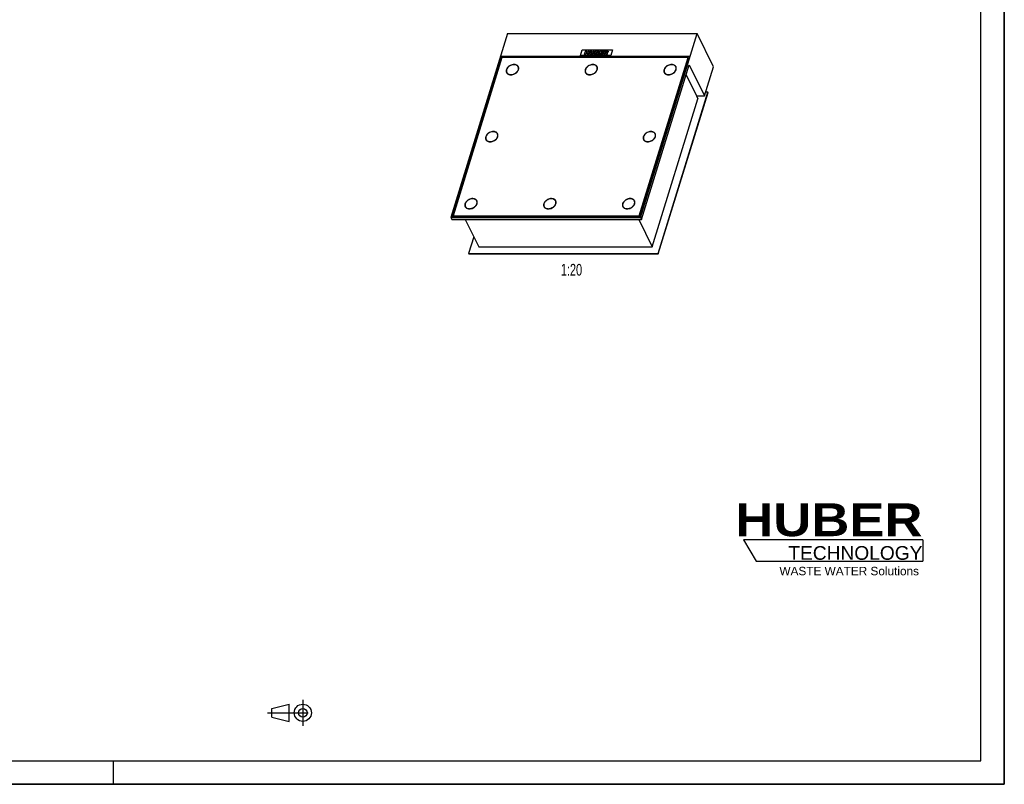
# Model space of a CAD drawing. Header units: millimetres. Extents: x 0 to 4200, y 0 to 2970.
# Tile 2 of 3: x 2100 to 4200, y 0 to 1630. Entities that reach past the tile are written whole.
import ezdxf

# ---------------------------------------------------------------- set-up
doc = ezdxf.new("R2010")
doc.units = ezdxf.units.MM
doc.header["$LTSCALE"] = 231
doc.linetypes.add('CENTER', pattern=[0.6, 0.375, -0.075, 0.075, -0.075])
doc.layers.get('0').update_dxf_attribs({"linetype": 'CONTINUOUS'})
for name, color, linetype in [('_ACHSEN', 7, 'CONTINUOUS'), ('_KURVEN', 7, 'CONTINUOUS'), ('_ZEICHNUNGSELEM', 7, 'CONTINUOUS'), ('HUBER_Logo_BL2', 7, 'CONTINUOUS')]:
    doc.layers.add(name, color=color, linetype=linetype)
doc.styles.get("Standard").update_dxf_attribs({"font": 'txt', "width": 0.7})
doc.styles.add('TEXTSTYLE_2', font='ariblk.ttf')
doc.styles.add('TEXTSTYLE_3', font='arial.ttf')

# ---------------------------------------------------------------- blocks, each defined once
blk = doc.blocks.new('HUBER_LOGO_BL2', base_point=(3837.5, 503.7))
at = {"layer": 'HUBER_Logo_BL2', "color": 5, "linetype": 'CONTINUOUS'}
for p, q in [((4026.4, 521), (3643.9, 521)), ((3643.9, 521), (3670.9, 476)), ((4026.4, 521), (4026.4, 476)), ((3670.9, 476), (4026.4, 476))]:
    blk.add_line(p, q, dxfattribs=at)
at = {"layer": 'HUBER_Logo_BL2', "color": 2, "linetype": 'CONTINUOUS', "attachment_point": 3, "line_spacing_factor": 0.78}
for s, insert, char_height, width, style in [('HUBER\\P\\fArial;\\H29.25;TECHNOLOGY ', (4025.4, 599.1), 70.2, 387.672, 'TEXTSTYLE_2'), ('WASTE WATER Solutions', (4018, 463.6), 18, 297.033, 'TEXTSTYLE_3')]:
    blk.add_mtext(s, dxfattribs=dict(at, insert=insert, char_height=char_height, width=width, style=style))
blk = doc.blocks.new('PROJEKTIONSMETHODE_1_BL3', base_point=(2680, 152.5))
at = {"color": 2, "linetype": 'CONTINUOUS'}
for p, q in [((2637.8, 161.7), (2674.5, 170.8)), ((2674.5, 134.2), (2674.5, 170.8)), ((2637.8, 143.3), (2637.8, 161.7)), ((2637.8, 143.3), (2674.5, 134.2))]:
    blk.add_line(p, q, dxfattribs=at)
at = {"color": 2, "linetype": 'CENTER'}
for p, q in [((2703.8, 180), (2703.8, 125)), ((2628.7, 152.5), (2731.3, 152.5))]:
    blk.add_line(p, q, dxfattribs=at)
at = {"color": 2, "linetype": 'CONTINUOUS'}
for radius in [18.3, 9.17]:
    blk.add_circle((2703.8, 152.5), radius, dxfattribs=at)

msp = doc.modelspace()

# ---------------------------------------------------------------- linework, layer by layer
at = {"color": 7, "linetype": 'CONTINUOUS'}
for p, q in [((4200, 0), (4200, 2970)), ((3140.62, 1600.44), (3019.59, 1208.78)), ((3140.62, 1600.44), (3544.97, 1600.44)), ((3423.94, 1208.78), (3544.97, 1600.44)), ((3579.59, 1529.89), (3544.97, 1600.44)), ((3126.54, 1551.88), (3020.75, 1209.56)), ((3128.57, 1549.53), (3024.24, 1211.91)), ((3128.23, 1548.42), (3126.54, 1551.88)), ((3529.04, 1551.88), (3126.54, 1551.88)), ((3525.55, 1549.53), (3128.57, 1549.53)), ((3159.71, 1533.03), (3159.66, 1533.03)), ((3421.22, 1211.91), (3525.55, 1549.53)), ((3421.52, 1211.29), (3525.86, 1548.9)), ((3423.26, 1209.56), (3529.04, 1551.88)), ((3426.07, 1204.43), (3527.86, 1533.82)), ((3495.9, 1533.03), (3495.85, 1533.03)), ((3525.55, 1549.53), (3525.86, 1548.9)), ((3527.89, 1548.15), (3525.62, 1548.15)), ((3527.86, 1533.82), (3560.35, 1467.62)), ((3139.17, 1517.11), (3138.86, 1517.73)), ((3139.17, 1517.11), (3139.41, 1516.66)), ((3139.26, 1516.18), (3139.41, 1516.66)), ((3161.78, 1531.48), (3162.15, 1531.48)), ((3163.4, 1529), (3163.1, 1529.62)), ((3307.26, 1517.11), (3306.95, 1517.73)), ((3329.88, 1531.48), (3330.24, 1531.48)), ((3331.5, 1529), (3331.19, 1529.62)), ((3475.35, 1517.11), (3475.05, 1517.73)), ((3497.97, 1531.48), (3498.34, 1531.48)), ((3499.59, 1529), (3499.29, 1529.62)), ((3499.54, 1530.08), (3499.36, 1529.48)), ((3521.28, 1512.51), (3543.31, 1467.62)), ((3560.35, 1467.62), (3579.59, 1529.89)), ((3461.76, 1131.7), (3568.03, 1475.58)), ((3462.07, 1131.08), (3568.33, 1474.96)), ((3568.03, 1475.58), (3562.81, 1475.58)), ((3568.03, 1475.58), (3568.33, 1474.96)), ((3449.2, 1146.19), (3546.51, 1461.09)), ((3543.31, 1467.62), (3546.51, 1461.09)), ((3543.31, 1467.62), (3560.35, 1467.62)), ((3119.23, 1386.05), (3118.92, 1386.67)), ((3455.41, 1386.05), (3455.11, 1386.67)), ((3455.37, 1387.12), (3455.18, 1386.52)), ((3094.99, 1374.15), (3094.68, 1374.77)), ((3094.99, 1374.15), (3095.23, 1373.7)), ((3095.08, 1373.22), (3095.23, 1373.7)), ((3431.18, 1374.15), (3430.87, 1374.77)), ((3075.05, 1243.09), (3074.75, 1243.71)), ((3243.14, 1243.09), (3242.84, 1243.71)), ((3411.24, 1243.09), (3410.93, 1243.71)), ((3411.19, 1244.17), (3411, 1243.56)), ((3050.81, 1231.19), (3050.51, 1231.81)), ((3050.81, 1231.19), (3051.05, 1230.74)), ((3050.9, 1230.26), (3051.05, 1230.74)), ((3052.81, 1228.72), (3052.54, 1228.72)), ((3218.91, 1231.19), (3218.6, 1231.81)), ((3387, 1231.19), (3386.69, 1231.81)), ((3388.99, 1228.72), (3388.73, 1228.72)), ((3019.59, 1208.78), (3021.73, 1204.43)), ((3019.59, 1208.78), (3423.94, 1208.78)), ((3020.75, 1209.56), (3423.26, 1209.56)), ((3021.73, 1204.43), (3426.07, 1204.43)), ((3024.38, 1211.64), (3023.74, 1209.56)), ((3024.24, 1211.91), (3024.55, 1211.29)), ((3024.24, 1211.91), (3421.22, 1211.91)), ((3024.55, 1211.29), (3421.52, 1211.29)), ((3050.35, 1204.43), (3078.93, 1146.19)), ((3420.62, 1204.43), (3449.2, 1146.19)), ((3421.22, 1211.91), (3421.52, 1211.29)), ((3423.94, 1208.78), (3426.07, 1204.43)), ((3068.48, 1167.5), (3057.42, 1131.7)), ((3078.93, 1146.19), (3449.2, 1146.19)), ((3057.42, 1131.7), (3057.72, 1131.08)), ((3057.42, 1131.7), (3461.76, 1131.7)), ((3057.72, 1131.08), (3462.07, 1131.08)), ((3461.76, 1131.7), (3462.07, 1131.08)), ((0, 0), (4200, 0))]:
    msp.add_line(p, q, dxfattribs=at)
at = {"color": 3, "linetype": 'CONTINUOUS'}
for p, q in [((4200, 2970), (4200, 0)), ((2300, 0), (2300, 50)), ((4200, 0), (0, 0))]:
    msp.add_line(p, q, dxfattribs=at)
at = {"color": 5, "linetype": 'CONTINUOUS'}
for p, q in [((4150, 50), (4150, 2920)), ((50, 50), (4150, 50))]:
    msp.add_line(p, q, dxfattribs=at)
at = {"color": 7, "linetype": 'CONTINUOUS'}
for centre, radius, start, end in [((3147.86, 1520.78), 9.75, 166.21892, 166.49932), ((3315.95, 1520.78), 9.75, 166.21892, 166.49932), ((3484.04, 1520.78), 9.75, 166.21892, 166.49932), ((3492.96, 1526.52), 7.05, 20.52906, 26.13366), ((3448.78, 1383.56), 7.05, 20.52906, 26.13366), ((3103.68, 1377.82), 9.75, 166.21892, 166.49932), ((3439.87, 1377.82), 9.75, 166.21892, 166.49932), ((3404.61, 1240.61), 7.05, 20.52906, 26.13366), ((3059.5, 1234.87), 9.75, 166.21892, 166.49932), ((3227.6, 1234.87), 9.75, 166.21892, 166.49932), ((3395.69, 1234.87), 9.75, 166.21892, 166.49932)]:
    msp.add_arc(centre, radius, start, end, dxfattribs=at)
for points, knots in [([(3154.25, 1534.25), (3152.5, 1534.25), (3148.92, 1533.62), (3144.88, 1531.59), (3142.11, 1529.32), (3139.91, 1526.85), (3138.76, 1524.62), (3138.39, 1523.1)], [0, 0, 0, 0, 0.2545031, 0.5185022, 0.6480672, 0.7726583, 1, 1, 1, 1]), ([(3163.1, 1529.62), (3162.75, 1530.34), (3161.77, 1531.68), (3159.68, 1533.16), (3157.1, 1534.07), (3155.22, 1534.25), (3154.25, 1534.25)], [0, 0, 0, 0, 0.2268552, 0.4650458, 0.722054, 1, 1, 1, 1]), ([(3322.34, 1534.25), (3320.59, 1534.25), (3317.01, 1533.62), (3312.97, 1531.59), (3310.21, 1529.32), (3308, 1526.85), (3306.85, 1524.62), (3306.48, 1523.1)], [0, 0, 0, 0, 0.2545031, 0.5185022, 0.6480672, 0.7726583, 1, 1, 1, 1]), ([(3331.19, 1529.62), (3330.84, 1530.34), (3329.87, 1531.68), (3327.77, 1533.16), (3325.19, 1534.07), (3323.31, 1534.25), (3322.34, 1534.25)], [0, 0, 0, 0, 0.2268552, 0.4650458, 0.722054, 1, 1, 1, 1]), ([(3490.44, 1534.25), (3488.68, 1534.25), (3485.11, 1533.62), (3481.07, 1531.59), (3478.3, 1529.32), (3476.09, 1526.85), (3474.95, 1524.62), (3474.57, 1523.1)], [0, 0, 0, 0, 0.2545031, 0.5185022, 0.6480672, 0.7726583, 1, 1, 1, 1]), ([(3499.29, 1529.62), (3498.94, 1530.34), (3497.96, 1531.68), (3495.87, 1533.16), (3493.29, 1534.07), (3491.41, 1534.25), (3490.44, 1534.25)], [0, 0, 0, 0, 0.2268552, 0.4650458, 0.722054, 1, 1, 1, 1]), ([(3138.38, 1523.06), (3138.16, 1522.15), (3137.99, 1520.31), (3138.47, 1518.52), (3138.86, 1517.73)], [0, 0, 0, 0, 0.5145738, 1, 1, 1, 1]), ([(3138.86, 1517.73), (3139.21, 1517.02), (3140.19, 1515.67), (3142.28, 1514.19), (3144.86, 1513.29), (3146.74, 1513.1), (3147.71, 1513.1)], [0, 0, 0, 0, 0.2268552, 0.4650458, 0.722054, 1, 1, 1, 1]), ([(3139.41, 1516.66), (3139.79, 1516), (3140.82, 1514.77), (3142.16, 1513.9), (3142.88, 1513.56)], [0, 0, 0, 0, 0.4867343, 1, 1, 1, 1]), ([(3147.71, 1513.1), (3150.06, 1513.1), (3153.66, 1513.95), (3157.8, 1516.29), (3160.49, 1518.59), (3162.5, 1521.27), (3163.7, 1524.14), (3163.98, 1527.02), (3163.49, 1528.83), (3163.1, 1529.62)], [0, 0, 0, 0, 0.2699398, 0.4094269, 0.5451067, 0.6729258, 0.7905546, 0.8983622, 1, 1, 1, 1]), ([(3163.95, 1523.92), (3164.13, 1524.79), (3164.25, 1526.54), (3163.77, 1528.25), (3163.4, 1529)], [0, 0, 0, 0, 0.5134828, 1, 1, 1, 1]), ([(3306.47, 1523.06), (3306.25, 1522.15), (3306.08, 1520.31), (3306.57, 1518.52), (3306.95, 1517.73)], [0, 0, 0, 0, 0.5145738, 1, 1, 1, 1]), ([(3306.95, 1517.73), (3307.3, 1517.02), (3308.28, 1515.67), (3310.37, 1514.19), (3312.95, 1513.29), (3314.83, 1513.1), (3315.81, 1513.1)], [0, 0, 0, 0, 0.2268552, 0.4650458, 0.722054, 1, 1, 1, 1]), ([(3307.26, 1517.11), (3307.63, 1516.34), (3308.7, 1514.91), (3310.19, 1513.93), (3311, 1513.54)], [0, 0, 0, 0, 0.4862464, 1, 1, 1, 1]), ([(3315.81, 1513.1), (3318.15, 1513.1), (3321.75, 1513.95), (3325.9, 1516.29), (3328.58, 1518.59), (3330.59, 1521.27), (3331.79, 1524.14), (3332.07, 1527.02), (3331.58, 1528.83), (3331.19, 1529.62)], [0, 0, 0, 0, 0.2699398, 0.4094269, 0.5451067, 0.6729258, 0.7905546, 0.8983622, 1, 1, 1, 1]), ([(3332.04, 1523.92), (3332.22, 1524.79), (3332.35, 1526.54), (3331.87, 1528.25), (3331.5, 1529)], [0, 0, 0, 0, 0.5134828, 1, 1, 1, 1]), ([(3474.56, 1523.06), (3474.35, 1522.15), (3474.17, 1520.31), (3474.66, 1518.52), (3475.05, 1517.73)], [0, 0, 0, 0, 0.5145738, 1, 1, 1, 1]), ([(3475.05, 1517.73), (3475.4, 1517.02), (3476.37, 1515.67), (3478.47, 1514.19), (3481.05, 1513.29), (3482.93, 1513.1), (3483.9, 1513.1)], [0, 0, 0, 0, 0.2268552, 0.4650458, 0.722054, 1, 1, 1, 1]), ([(3475.35, 1517.11), (3475.73, 1516.34), (3476.8, 1514.91), (3478.29, 1513.93), (3479.1, 1513.54)], [0, 0, 0, 0, 0.4862464, 1, 1, 1, 1]), ([(3483.9, 1513.1), (3486.17, 1513.1), (3489.65, 1513.9), (3493.7, 1516.1), (3496.35, 1518.28), (3498.4, 1520.82), (3499.71, 1523.58), (3500.18, 1526.38), (3499.86, 1528.18), (3499.56, 1528.99)], [0, 0, 0, 0, 0.2679369, 0.4065984, 0.5420341, 0.6703468, 0.7890723, 0.8980401, 1, 1, 1, 1]), ([(3500.13, 1523.89), (3500.31, 1524.76), (3500.44, 1526.53), (3499.96, 1528.24), (3499.59, 1529)], [0, 0, 0, 0, 0.5136224, 1, 1, 1, 1]), ([(3110.07, 1391.29), (3108.32, 1391.29), (3104.74, 1390.66), (3100.7, 1388.63), (3097.94, 1386.37), (3095.73, 1383.89), (3094.58, 1381.67), (3094.21, 1380.15)], [0, 0, 0, 0, 0.2545031, 0.5185022, 0.6480672, 0.7726583, 1, 1, 1, 1]), ([(3103.53, 1370.14), (3105.88, 1370.14), (3109.48, 1371), (3113.63, 1373.33), (3116.31, 1375.64), (3118.32, 1378.31), (3119.52, 1381.18), (3119.8, 1384.06), (3119.31, 1385.87), (3118.92, 1386.67)], [0, 0, 0, 0, 0.2699398, 0.4094269, 0.5451067, 0.6729258, 0.7905546, 0.8983622, 1, 1, 1, 1]), ([(3118.92, 1386.67), (3118.57, 1387.38), (3117.6, 1388.72), (3115.5, 1390.21), (3112.92, 1391.11), (3111.04, 1391.29), (3110.07, 1391.29)], [0, 0, 0, 0, 0.2268552, 0.4650458, 0.722054, 1, 1, 1, 1]), ([(3119.76, 1380.93), (3119.95, 1381.8), (3120.08, 1383.57), (3119.6, 1385.29), (3119.23, 1386.05)], [0, 0, 0, 0, 0.5136227, 1, 1, 1, 1]), ([(3446.26, 1391.29), (3444.51, 1391.29), (3440.93, 1390.66), (3436.89, 1388.63), (3434.12, 1386.37), (3431.92, 1383.89), (3430.77, 1381.67), (3430.4, 1380.15)], [0, 0, 0, 0, 0.2545031, 0.5185022, 0.6480672, 0.7726583, 1, 1, 1, 1]), ([(3439.72, 1370.14), (3441.99, 1370.14), (3445.47, 1370.94), (3449.52, 1373.14), (3452.18, 1375.32), (3454.23, 1377.86), (3455.54, 1380.62), (3456, 1383.42), (3455.69, 1385.22), (3455.38, 1386.03)], [0, 0, 0, 0, 0.2679369, 0.4065984, 0.5420341, 0.6703468, 0.7890723, 0.8980401, 1, 1, 1, 1]), ([(3455.11, 1386.67), (3454.76, 1387.38), (3453.78, 1388.72), (3451.69, 1390.21), (3449.11, 1391.11), (3447.23, 1391.29), (3446.26, 1391.29)], [0, 0, 0, 0, 0.2268552, 0.4650458, 0.722054, 1, 1, 1, 1]), ([(3455.95, 1380.93), (3456.14, 1381.8), (3456.27, 1383.57), (3455.79, 1385.29), (3455.41, 1386.05)], [0, 0, 0, 0, 0.5136224, 1, 1, 1, 1]), ([(3094.2, 1380.1), (3093.98, 1379.19), (3093.81, 1377.36), (3094.3, 1375.56), (3094.68, 1374.77)], [0, 0, 0, 0, 0.5145738, 1, 1, 1, 1]), ([(3094.68, 1374.77), (3095.03, 1374.06), (3096.01, 1372.71), (3098.1, 1371.23), (3100.68, 1370.33), (3102.56, 1370.14), (3103.53, 1370.14)], [0, 0, 0, 0, 0.2268552, 0.4650458, 0.722054, 1, 1, 1, 1]), ([(3095.23, 1373.7), (3095.62, 1373.04), (3096.64, 1371.81), (3097.98, 1370.95), (3098.71, 1370.6)], [0, 0, 0, 0, 0.4867343, 1, 1, 1, 1]), ([(3430.39, 1380.1), (3430.17, 1379.19), (3430, 1377.36), (3430.48, 1375.56), (3430.87, 1374.77)], [0, 0, 0, 0, 0.5145738, 1, 1, 1, 1]), ([(3430.87, 1374.77), (3431.22, 1374.06), (3432.2, 1372.71), (3434.29, 1371.23), (3436.87, 1370.33), (3438.75, 1370.14), (3439.72, 1370.14)], [0, 0, 0, 0, 0.2268552, 0.4650458, 0.722054, 1, 1, 1, 1]), ([(3431.18, 1374.15), (3431.55, 1373.39), (3432.62, 1371.95), (3434.11, 1370.97), (3434.92, 1370.59)], [0, 0, 0, 0, 0.4862547, 1, 1, 1, 1]), ([(3065.89, 1248.34), (3064.14, 1248.34), (3060.57, 1247.7), (3056.53, 1245.68), (3053.76, 1243.41), (3051.55, 1240.93), (3050.41, 1238.71), (3050.03, 1237.19)], [0, 0, 0, 0, 0.2545031, 0.5185022, 0.6480672, 0.7726583, 1, 1, 1, 1]), ([(3059.36, 1227.19), (3061.71, 1227.19), (3065.3, 1228.04), (3069.45, 1230.38), (3072.13, 1232.68), (3074.14, 1235.35), (3075.34, 1238.22), (3075.62, 1241.11), (3075.13, 1242.92), (3074.75, 1243.71)], [0, 0, 0, 0, 0.2699398, 0.4094269, 0.5451067, 0.6729258, 0.7905546, 0.8983622, 1, 1, 1, 1]), ([(3074.75, 1243.71), (3074.4, 1244.42), (3073.42, 1245.77), (3071.33, 1247.25), (3068.75, 1248.15), (3066.87, 1248.34), (3065.89, 1248.34)], [0, 0, 0, 0, 0.2268552, 0.4650458, 0.722054, 1, 1, 1, 1]), ([(3075.6, 1238.04), (3075.78, 1238.9), (3075.9, 1240.65), (3075.42, 1242.34), (3075.05, 1243.09)], [0, 0, 0, 0, 0.513348, 1, 1, 1, 1]), ([(3233.99, 1248.34), (3232.24, 1248.34), (3228.66, 1247.7), (3224.62, 1245.68), (3221.85, 1243.41), (3219.65, 1240.93), (3218.5, 1238.71), (3218.13, 1237.19)], [0, 0, 0, 0, 0.2545031, 0.5185022, 0.6480672, 0.7726583, 1, 1, 1, 1]), ([(3227.45, 1227.19), (3229.8, 1227.19), (3233.4, 1228.04), (3237.54, 1230.38), (3240.22, 1232.68), (3242.24, 1235.35), (3243.44, 1238.22), (3243.72, 1241.11), (3243.23, 1242.92), (3242.84, 1243.71)], [0, 0, 0, 0, 0.2699398, 0.4094269, 0.5451067, 0.6729258, 0.7905546, 0.8983622, 1, 1, 1, 1]), ([(3242.84, 1243.71), (3242.49, 1244.42), (3241.51, 1245.77), (3239.42, 1247.25), (3236.84, 1248.15), (3234.96, 1248.34), (3233.99, 1248.34)], [0, 0, 0, 0, 0.2268552, 0.4650458, 0.722054, 1, 1, 1, 1]), ([(3402.08, 1248.34), (3400.33, 1248.34), (3396.75, 1247.7), (3392.71, 1245.68), (3389.95, 1243.41), (3387.74, 1240.93), (3386.59, 1238.71), (3386.22, 1237.19)], [0, 0, 0, 0, 0.2545031, 0.5185022, 0.6480672, 0.7726583, 1, 1, 1, 1]), ([(3395.55, 1227.19), (3397.82, 1227.19), (3401.29, 1227.98), (3405.34, 1230.18), (3408, 1232.36), (3410.05, 1234.91), (3411.36, 1237.66), (3411.82, 1240.46), (3411.51, 1242.27), (3411.21, 1243.08)], [0, 0, 0, 0, 0.2679369, 0.4065984, 0.5420341, 0.6703468, 0.7890723, 0.8980401, 1, 1, 1, 1]), ([(3410.93, 1243.71), (3410.58, 1244.42), (3409.61, 1245.77), (3407.51, 1247.25), (3404.93, 1248.15), (3403.05, 1248.34), (3402.08, 1248.34)], [0, 0, 0, 0, 0.2268552, 0.4650458, 0.722054, 1, 1, 1, 1]), ([(3411.77, 1237.97), (3411.96, 1238.85), (3412.09, 1240.61), (3411.61, 1242.33), (3411.24, 1243.09)], [0, 0, 0, 0, 0.5136224, 1, 1, 1, 1]), ([(3050.02, 1237.14), (3049.8, 1236.24), (3049.63, 1234.4), (3050.12, 1232.6), (3050.51, 1231.81)], [0, 0, 0, 0, 0.5145738, 1, 1, 1, 1]), ([(3050.51, 1231.81), (3050.86, 1231.1), (3051.83, 1229.76), (3053.93, 1228.28), (3056.51, 1227.37), (3058.39, 1227.19), (3059.36, 1227.19)], [0, 0, 0, 0, 0.2268552, 0.4650458, 0.722054, 1, 1, 1, 1]), ([(3051.05, 1230.74), (3051.16, 1230.55), (3051.65, 1229.8), (3052.28, 1229.14), (3052.81, 1228.72)], [0, 0, 0, 0, 0.2468443, 1, 1, 1, 1]), ([(3052.81, 1228.72), (3052.94, 1228.61), (3053.49, 1228.2), (3054.09, 1227.85), (3054.56, 1227.63)], [0, 0, 0, 0, 0.2448601, 1, 1, 1, 1]), ([(3218.12, 1237.14), (3217.9, 1236.24), (3217.73, 1234.4), (3218.21, 1232.6), (3218.6, 1231.81)], [0, 0, 0, 0, 0.5145738, 1, 1, 1, 1]), ([(3218.6, 1231.81), (3218.95, 1231.1), (3219.93, 1229.76), (3222.02, 1228.28), (3224.6, 1227.37), (3226.48, 1227.19), (3227.45, 1227.19)], [0, 0, 0, 0, 0.2268552, 0.4650458, 0.722054, 1, 1, 1, 1]), ([(3386.21, 1237.14), (3385.99, 1236.24), (3385.82, 1234.4), (3386.31, 1232.6), (3386.69, 1231.81)], [0, 0, 0, 0, 0.5145738, 1, 1, 1, 1]), ([(3386.69, 1231.81), (3387.04, 1231.1), (3388.02, 1229.76), (3390.11, 1228.28), (3392.69, 1227.37), (3394.57, 1227.19), (3395.55, 1227.19)], [0, 0, 0, 0, 0.2268552, 0.4650458, 0.722054, 1, 1, 1, 1]), ([(3387, 1231.19), (3387.23, 1230.72), (3387.81, 1229.81), (3388.57, 1229.06), (3388.99, 1228.72)], [0, 0, 0, 0, 0.4942624, 1, 1, 1, 1]), ([(3388.99, 1228.72), (3389.13, 1228.61), (3389.67, 1228.2), (3390.27, 1227.85), (3390.74, 1227.63)], [0, 0, 0, 0, 0.2448601, 1, 1, 1, 1])]:
    msp.add_open_spline(points, degree=3, knots=knots, dxfattribs=at)
at = {"layer": '_ACHSEN', "color": 7, "linetype": 'CONTINUOUS'}
for p, q in [((3474.63, 1517.52), (3474.64, 1517.49)), ((3430.45, 1374.56), (3430.46, 1374.54))]:
    msp.add_line(p, q, dxfattribs=at)
for centre, radius, start, end in [((3145.28, 1520.11), 7.31, 200.72586, 203.68775), ((3157.29, 1526), 7.32, 28.94575, 31.56282), ((3313.39, 1520.11), 7.33, 200.73136, 200.9985), ((3313.38, 1520.11), 7.31, 200.99777, 203.71087), ((3325.38, 1526), 7.32, 28.94575, 31.56282), ((3481.47, 1520.11), 7.31, 200.94453, 203.70214), ((3493.44, 1525.98), 7.36, 31.55244, 33.90101), ((3493.19, 1526.63), 7.29, 26.13897, 28.47991), ((3493.47, 1526), 7.32, 28.9963, 31.55202), ((3113.11, 1383.04), 7.32, 29.17768, 31.55388), ((3449.26, 1383.02), 7.36, 31.55244, 33.90101), ((3449.01, 1383.67), 7.29, 26.13897, 28.47991), ((3449.3, 1383.04), 7.32, 28.9963, 31.55202), ((3101.11, 1377.15), 7.31, 200.72586, 203.68775), ((3437.29, 1377.15), 7.31, 200.94453, 203.70214), ((3068.93, 1240.08), 7.32, 29.17768, 31.55388), ((3237.02, 1240.08), 7.32, 29.15698, 31.55355), ((3405.08, 1240.06), 7.36, 31.55244, 33.90101), ((3404.84, 1240.72), 7.29, 26.13897, 28.47991), ((3405.12, 1240.08), 7.32, 28.9963, 31.55202), ((3056.93, 1234.19), 7.31, 200.72586, 203.68775), ((3225.03, 1234.2), 7.32, 200.71839, 203.37142), ((3393.12, 1234.2), 7.32, 200.71839, 203.37142)]:
    msp.add_arc(centre, radius, start, end, dxfattribs=at)
for points, knots in [([(3163.55, 1529.84), (3163.31, 1530.33), (3162.72, 1531.25), (3161.12, 1532.85), (3158.38, 1534.26), (3154.5, 1534.82), (3150.32, 1534.31), (3146.9, 1533.03), (3144.35, 1531.55), (3141.07, 1529.09), (3138.87, 1526.2), (3138.09, 1523.68)], [0, 0, 0, 0, 0.0509115, 0.1029645, 0.2135632, 0.3362482, 0.4697974, 0.6094202, 0.6796156, 0.7488696, 1, 1, 1, 1]), ([(3162.15, 1531.48), (3161.95, 1531.65), (3161.11, 1532.35), (3160.13, 1532.88), (3159.35, 1533.19)], [0, 0, 0, 0, 0.2423729, 1, 1, 1, 1]), ([(3331.64, 1529.84), (3331.41, 1530.33), (3330.82, 1531.25), (3329.22, 1532.85), (3326.47, 1534.26), (3322.6, 1534.82), (3318.41, 1534.31), (3315, 1533.03), (3312.45, 1531.55), (3309.16, 1529.09), (3306.96, 1526.2), (3306.18, 1523.68)], [0, 0, 0, 0, 0.0509115, 0.1029645, 0.2135632, 0.3362482, 0.4697974, 0.6094202, 0.6796156, 0.7488696, 1, 1, 1, 1]), ([(3330.24, 1531.48), (3330.05, 1531.65), (3329.2, 1532.35), (3328.22, 1532.88), (3327.45, 1533.19)], [0, 0, 0, 0, 0.2423729, 1, 1, 1, 1]), ([(3499.6, 1530.11), (3499.35, 1530.58), (3498.73, 1531.47), (3497.08, 1533.01), (3494.32, 1534.33), (3490.46, 1534.82), (3486.32, 1534.25), (3482.94, 1532.96), (3480.44, 1531.47), (3477.2, 1529.02), (3475.04, 1526.17), (3474.27, 1523.68)], [0, 0, 0, 0, 0.0509148, 0.1031372, 0.2143247, 0.337503, 0.4712026, 0.6106196, 0.6806136, 0.7496327, 1, 1, 1, 1]), ([(3498.34, 1531.48), (3498.14, 1531.65), (3497.29, 1532.35), (3496.31, 1532.88), (3495.54, 1533.19)], [0, 0, 0, 0, 0.2423729, 1, 1, 1, 1]), ([(3138.09, 1523.68), (3137.76, 1522.64), (3137.52, 1521.01), (3137.84, 1518.92), (3138.19, 1517.96), (3138.41, 1517.51)], [0, 0, 0, 0, 0.5161113, 0.7604342, 1, 1, 1, 1]), ([(3138.33, 1522.85), (3138.07, 1521.96), (3137.8, 1520.15), (3138.13, 1518.34), (3138.44, 1517.52)], [0, 0, 0, 0, 0.5158654, 1, 1, 1, 1]), ([(3138.41, 1517.51), (3138.65, 1517.03), (3139.24, 1516.1), (3140.84, 1514.5), (3143.58, 1513.09), (3147.46, 1512.53), (3151.64, 1513.05), (3155.06, 1514.32), (3157.61, 1515.81), (3160.89, 1518.27), (3163.09, 1521.15), (3163.87, 1523.68)], [0, 0, 0, 0, 0.0509115, 0.1029645, 0.2135632, 0.3362482, 0.4697974, 0.6094202, 0.6796156, 0.7488696, 1, 1, 1, 1]), ([(3163.52, 1529.83), (3163.43, 1529.98), (3163.03, 1530.58), (3162.55, 1531.11), (3162.15, 1531.48)], [0, 0, 0, 0, 0.247615, 1, 1, 1, 1]), ([(3163.87, 1523.68), (3164.2, 1524.71), (3164.44, 1526.34), (3164.12, 1528.43), (3163.77, 1529.39), (3163.55, 1529.84)], [0, 0, 0, 0, 0.5161113, 0.7604342, 1, 1, 1, 1]), ([(3306.18, 1523.68), (3305.86, 1522.64), (3305.62, 1521.01), (3305.93, 1518.92), (3306.28, 1517.96), (3306.51, 1517.51)], [0, 0, 0, 0, 0.5161113, 0.7604342, 1, 1, 1, 1]), ([(3306.42, 1522.84), (3306.17, 1521.95), (3305.9, 1520.14), (3306.23, 1518.33), (3306.54, 1517.52)], [0, 0, 0, 0, 0.5158375, 1, 1, 1, 1]), ([(3306.51, 1517.51), (3306.74, 1517.03), (3307.33, 1516.1), (3308.93, 1514.5), (3311.67, 1513.09), (3315.55, 1512.53), (3319.73, 1513.05), (3323.15, 1514.32), (3325.7, 1515.81), (3328.99, 1518.27), (3331.19, 1521.15), (3331.97, 1523.68)], [0, 0, 0, 0, 0.0509115, 0.1029645, 0.2135632, 0.3362482, 0.4697974, 0.6094202, 0.6796156, 0.7488696, 1, 1, 1, 1]), ([(3331.61, 1529.83), (3331.52, 1529.98), (3331.12, 1530.58), (3330.64, 1531.11), (3330.24, 1531.48)], [0, 0, 0, 0, 0.247615, 1, 1, 1, 1]), ([(3331.97, 1523.68), (3332.29, 1524.71), (3332.53, 1526.34), (3332.22, 1528.43), (3331.86, 1529.39), (3331.64, 1529.84)], [0, 0, 0, 0, 0.5161113, 0.7604342, 1, 1, 1, 1]), ([(3474.27, 1523.68), (3473.95, 1522.64), (3473.71, 1521.01), (3474.02, 1518.92), (3474.38, 1517.96), (3474.6, 1517.51)], [0, 0, 0, 0, 0.5161113, 0.7604342, 1, 1, 1, 1]), ([(3474.51, 1522.84), (3474.26, 1521.95), (3473.99, 1520.14), (3474.32, 1518.33), (3474.63, 1517.52)], [0, 0, 0, 0, 0.5158381, 1, 1, 1, 1]), ([(3474.6, 1517.51), (3474.84, 1517.03), (3475.42, 1516.1), (3477.02, 1514.5), (3479.77, 1513.09), (3483.64, 1512.53), (3487.83, 1513.05), (3491.25, 1514.32), (3493.79, 1515.81), (3497.08, 1518.27), (3499.28, 1521.15), (3500.06, 1523.68)], [0, 0, 0, 0, 0.0509115, 0.1029645, 0.2135632, 0.3362482, 0.4697974, 0.6094202, 0.6796156, 0.7488696, 1, 1, 1, 1]), ([(3499.54, 1530.08), (3499.46, 1530.21), (3499.1, 1530.71), (3498.68, 1531.16), (3498.34, 1531.48)], [0, 0, 0, 0, 0.2476738, 1, 1, 1, 1]), ([(3500.06, 1523.68), (3500.38, 1524.71), (3500.62, 1526.34), (3500.31, 1528.43), (3499.96, 1529.39), (3499.74, 1529.84)], [0, 0, 0, 0, 0.5161113, 0.7604342, 1, 1, 1, 1]), ([(3119.37, 1386.89), (3119.13, 1387.37), (3118.55, 1388.29), (3116.95, 1389.9), (3114.2, 1391.31), (3110.33, 1391.87), (3106.14, 1391.35), (3102.72, 1390.07), (3100.18, 1388.59), (3096.89, 1386.13), (3094.69, 1383.25), (3093.91, 1380.72)], [0, 0, 0, 0, 0.0509115, 0.1029645, 0.2135632, 0.3362482, 0.4697974, 0.6094202, 0.6796156, 0.7488696, 1, 1, 1, 1]), ([(3119.34, 1386.87), (3118.89, 1387.61), (3117.65, 1388.99), (3116.05, 1389.88), (3115.18, 1390.23)], [0, 0, 0, 0, 0.4840604, 1, 1, 1, 1]), ([(3119.7, 1380.72), (3120.02, 1381.76), (3120.26, 1383.38), (3119.95, 1385.47), (3119.59, 1386.43), (3119.37, 1386.89)], [0, 0, 0, 0, 0.5161113, 0.7604342, 1, 1, 1, 1]), ([(3455.42, 1387.15), (3455.17, 1387.62), (3454.55, 1388.51), (3452.9, 1390.05), (3450.14, 1391.38), (3446.28, 1391.86), (3442.14, 1391.3), (3438.77, 1390), (3436.26, 1388.52), (3433.03, 1386.07), (3430.87, 1383.22), (3430.1, 1380.72)], [0, 0, 0, 0, 0.0509148, 0.1031372, 0.2143247, 0.337503, 0.4712026, 0.6106196, 0.6806136, 0.7496327, 1, 1, 1, 1]), ([(3455.37, 1387.12), (3454.91, 1387.81), (3453.7, 1389.07), (3452.18, 1389.91), (3451.36, 1390.23)], [0, 0, 0, 0, 0.4844386, 1, 1, 1, 1]), ([(3455.88, 1380.72), (3456.21, 1381.76), (3456.45, 1383.38), (3456.13, 1385.47), (3455.78, 1386.43), (3455.56, 1386.89)], [0, 0, 0, 0, 0.5161113, 0.7604342, 1, 1, 1, 1]), ([(3093.91, 1380.72), (3093.59, 1379.68), (3093.35, 1378.06), (3093.66, 1375.97), (3094.01, 1375), (3094.23, 1374.55)], [0, 0, 0, 0, 0.5161113, 0.7604342, 1, 1, 1, 1]), ([(3094.15, 1379.89), (3093.9, 1379), (3093.63, 1377.19), (3093.96, 1375.38), (3094.27, 1374.56)], [0, 0, 0, 0, 0.5158654, 1, 1, 1, 1]), ([(3094.23, 1374.55), (3094.47, 1374.07), (3095.06, 1373.15), (3096.66, 1371.54), (3099.4, 1370.13), (3103.28, 1369.57), (3107.46, 1370.09), (3110.88, 1371.37), (3113.43, 1372.85), (3116.72, 1375.31), (3118.92, 1378.19), (3119.7, 1380.72)], [0, 0, 0, 0, 0.0509115, 0.1029645, 0.2135632, 0.3362482, 0.4697974, 0.6094202, 0.6796156, 0.7488696, 1, 1, 1, 1]), ([(3430.1, 1380.72), (3429.77, 1379.68), (3429.54, 1378.06), (3429.85, 1375.97), (3430.2, 1375), (3430.42, 1374.55)], [0, 0, 0, 0, 0.5161113, 0.7604342, 1, 1, 1, 1]), ([(3430.34, 1379.89), (3430.08, 1378.99), (3429.81, 1377.19), (3430.14, 1375.38), (3430.45, 1374.56)], [0, 0, 0, 0, 0.5158381, 1, 1, 1, 1]), ([(3430.42, 1374.55), (3430.66, 1374.07), (3431.25, 1373.15), (3432.85, 1371.54), (3435.59, 1370.13), (3439.47, 1369.57), (3443.65, 1370.09), (3447.07, 1371.37), (3449.62, 1372.85), (3452.9, 1375.31), (3455.1, 1378.19), (3455.88, 1380.72)], [0, 0, 0, 0, 0.0509115, 0.1029645, 0.2135632, 0.3362482, 0.4697974, 0.6094202, 0.6796156, 0.7488696, 1, 1, 1, 1]), ([(3075.19, 1243.93), (3074.96, 1244.41), (3074.37, 1245.33), (3072.77, 1246.94), (3070.03, 1248.35), (3066.15, 1248.91), (3061.97, 1248.39), (3058.55, 1247.12), (3056, 1245.63), (3052.71, 1243.17), (3050.51, 1240.29), (3049.73, 1237.76)], [0, 0, 0, 0, 0.0509115, 0.1029645, 0.2135632, 0.3362482, 0.4697974, 0.6094202, 0.6796156, 0.7488696, 1, 1, 1, 1]), ([(3075.17, 1243.91), (3074.71, 1244.66), (3073.47, 1246.03), (3071.87, 1246.93), (3071, 1247.27)], [0, 0, 0, 0, 0.4840604, 1, 1, 1, 1]), ([(3075.52, 1237.76), (3075.84, 1238.8), (3076.08, 1240.42), (3075.77, 1242.51), (3075.42, 1243.48), (3075.19, 1243.93)], [0, 0, 0, 0, 0.5161113, 0.7604342, 1, 1, 1, 1]), ([(3243.29, 1243.93), (3243.05, 1244.41), (3242.46, 1245.33), (3240.86, 1246.94), (3238.12, 1248.35), (3234.24, 1248.91), (3230.06, 1248.39), (3226.64, 1247.12), (3224.09, 1245.63), (3220.81, 1243.17), (3218.61, 1240.29), (3217.82, 1237.76)], [0, 0, 0, 0, 0.0509115, 0.1029645, 0.2135632, 0.3362482, 0.4697974, 0.6094202, 0.6796156, 0.7488696, 1, 1, 1, 1]), ([(3243.26, 1243.91), (3242.8, 1244.66), (3241.57, 1246.03), (3239.96, 1246.93), (3239.09, 1247.27)], [0, 0, 0, 0, 0.4840447, 1, 1, 1, 1]), ([(3243.68, 1237.97), (3243.87, 1238.85), (3244, 1240.61), (3243.52, 1242.33), (3243.14, 1243.09)], [0, 0, 0, 0, 0.5136227, 1, 1, 1, 1]), ([(3243.61, 1237.76), (3243.93, 1238.8), (3244.17, 1240.42), (3243.86, 1242.51), (3243.51, 1243.48), (3243.29, 1243.93)], [0, 0, 0, 0, 0.5161113, 0.7604342, 1, 1, 1, 1]), ([(3411.24, 1244.19), (3410.99, 1244.66), (3410.37, 1245.55), (3408.73, 1247.09), (3405.96, 1248.42), (3402.1, 1248.9), (3397.96, 1248.34), (3394.59, 1247.05), (3392.08, 1245.56), (3388.85, 1243.11), (3386.69, 1240.26), (3385.92, 1237.76)], [0, 0, 0, 0, 0.0509148, 0.1031372, 0.2143247, 0.337503, 0.4712026, 0.6106196, 0.6806136, 0.7496327, 1, 1, 1, 1]), ([(3411.19, 1244.17), (3410.73, 1244.85), (3409.52, 1246.12), (3408, 1246.95), (3407.18, 1247.27)], [0, 0, 0, 0, 0.4844386, 1, 1, 1, 1]), ([(3411.71, 1237.76), (3412.03, 1238.8), (3412.27, 1240.42), (3411.96, 1242.51), (3411.6, 1243.48), (3411.38, 1243.93)], [0, 0, 0, 0, 0.5161113, 0.7604342, 1, 1, 1, 1]), ([(3049.73, 1237.76), (3049.41, 1236.73), (3049.17, 1235.1), (3049.48, 1233.01), (3049.84, 1232.05), (3050.06, 1231.59)], [0, 0, 0, 0, 0.5161113, 0.7604342, 1, 1, 1, 1]), ([(3049.97, 1236.94), (3049.72, 1236.04), (3049.45, 1234.23), (3049.78, 1232.42), (3050.09, 1231.61)], [0, 0, 0, 0, 0.5158654, 1, 1, 1, 1]), ([(3050.06, 1231.59), (3050.29, 1231.11), (3050.88, 1230.19), (3052.48, 1228.59), (3055.22, 1227.18), (3059.1, 1226.61), (3063.28, 1227.13), (3066.7, 1228.41), (3069.25, 1229.89), (3072.54, 1232.35), (3074.74, 1235.23), (3075.52, 1237.76)], [0, 0, 0, 0, 0.0509115, 0.1029645, 0.2135632, 0.3362482, 0.4697974, 0.6094202, 0.6796156, 0.7488696, 1, 1, 1, 1]), ([(3217.82, 1237.76), (3217.5, 1236.73), (3217.26, 1235.1), (3217.58, 1233.01), (3217.93, 1232.05), (3218.15, 1231.59)], [0, 0, 0, 0, 0.5161113, 0.7604342, 1, 1, 1, 1]), ([(3218.07, 1236.93), (3217.81, 1236.04), (3217.54, 1234.23), (3217.87, 1232.42), (3218.18, 1231.61)], [0, 0, 0, 0, 0.5158497, 1, 1, 1, 1]), ([(3218.15, 1231.59), (3218.39, 1231.11), (3218.98, 1230.19), (3220.58, 1228.59), (3223.32, 1227.18), (3227.2, 1226.61), (3231.38, 1227.13), (3234.8, 1228.41), (3237.35, 1229.89), (3240.63, 1232.35), (3242.83, 1235.23), (3243.61, 1237.76)], [0, 0, 0, 0, 0.0509115, 0.1029645, 0.2135632, 0.3362482, 0.4697974, 0.6094202, 0.6796156, 0.7488696, 1, 1, 1, 1]), ([(3218.91, 1231.19), (3219.28, 1230.43), (3220.35, 1228.99), (3221.84, 1228.01), (3222.65, 1227.63)], [0, 0, 0, 0, 0.4862547, 1, 1, 1, 1]), ([(3385.92, 1237.76), (3385.6, 1236.73), (3385.36, 1235.1), (3385.67, 1233.01), (3386.02, 1232.05), (3386.24, 1231.59)], [0, 0, 0, 0, 0.5161113, 0.7604342, 1, 1, 1, 1]), ([(3386.16, 1236.93), (3385.91, 1236.04), (3385.64, 1234.23), (3385.97, 1232.42), (3386.28, 1231.61)], [0, 0, 0, 0, 0.5158497, 1, 1, 1, 1]), ([(3386.24, 1231.59), (3386.48, 1231.11), (3387.07, 1230.19), (3388.67, 1228.59), (3391.41, 1227.18), (3395.29, 1226.61), (3399.47, 1227.13), (3402.89, 1228.41), (3405.44, 1229.89), (3408.73, 1232.35), (3410.93, 1235.23), (3411.71, 1237.76)], [0, 0, 0, 0, 0.0509115, 0.1029645, 0.2135632, 0.3362482, 0.4697974, 0.6094202, 0.6796156, 0.7488696, 1, 1, 1, 1])]:
    msp.add_open_spline(points, degree=3, knots=knots, dxfattribs=at)
at = {"layer": '_KURVEN', "color": 4, "linetype": 'CONTINUOUS'}
for p, q in [((3296.16, 1553.83), (3299.79, 1565.58)), ((3299.79, 1565.58), (3364.26, 1565.58)), ((3306.51, 1563.63), (3304.09, 1555.79)), ((3304.09, 1555.79), (3306.93, 1555.79)), ((3309.35, 1563.63), (3306.51, 1563.63)), ((3306.93, 1555.79), (3307.91, 1558.96)), ((3307.91, 1558.96), (3311.02, 1558.96)), ((3308.51, 1560.89), (3309.35, 1563.63)), ((3311.62, 1560.89), (3308.51, 1560.89)), ((3311.02, 1558.96), (3310.04, 1555.79)), ((3310.04, 1555.79), (3312.9, 1555.79)), ((3312.46, 1563.63), (3311.62, 1560.89)), ((3315.32, 1563.63), (3312.46, 1563.63)), ((3312.9, 1555.79), (3315.32, 1563.63)), ((3317.22, 1563.63), (3315.78, 1558.96)), ((3320.06, 1563.63), (3317.22, 1563.63)), ((3318.58, 1558.84), (3320.06, 1563.63)), ((3323.21, 1563.63), (3321.73, 1558.84)), ((3326.05, 1563.63), (3323.21, 1563.63)), ((3324.6, 1558.96), (3326.05, 1563.63)), ((3327.94, 1563.63), (3325.52, 1555.79)), ((3325.52, 1555.79), (3330.43, 1555.79)), ((3333.27, 1563.63), (3327.94, 1563.63)), ((3328.91, 1557.48), (3329.4, 1559.06)), ((3330.36, 1557.48), (3328.91, 1557.48)), ((3329.4, 1559.06), (3330.84, 1559.06)), ((3329.86, 1560.55), (3330.32, 1562.04)), ((3331.1, 1560.55), (3329.86, 1560.55)), ((3330.32, 1562.04), (3331.58, 1562.04)), ((3337.93, 1563.63), (3335.51, 1555.79)), ((3335.51, 1555.79), (3343.28, 1555.79)), ((3345.56, 1563.63), (3337.93, 1563.63)), ((3338.91, 1557.57), (3339.39, 1559.11)), ((3343.83, 1557.57), (3338.91, 1557.57)), ((3339.39, 1559.11), (3343.82, 1559.11)), ((3339.89, 1560.71), (3340.27, 1561.95)), ((3344.31, 1560.71), (3339.89, 1560.71)), ((3340.27, 1561.95), (3345.04, 1561.95)), ((3343.28, 1555.79), (3343.83, 1557.57)), ((3343.82, 1559.11), (3344.31, 1560.71)), ((3347.27, 1563.63), (3344.85, 1555.79)), ((3344.85, 1555.79), (3347.71, 1555.79)), ((3345.04, 1561.95), (3345.56, 1563.63)), ((3352.01, 1563.63), (3347.27, 1563.63)), ((3347.71, 1555.79), (3348.69, 1558.97)), ((3348.69, 1558.97), (3348.94, 1558.97)), ((3349.15, 1560.45), (3349.64, 1562.04)), ((3350.35, 1560.45), (3349.15, 1560.45)), ((3349.64, 1562.04), (3350.89, 1562.04)), ((3349.91, 1558.19), (3350.69, 1555.79)), ((3350.69, 1555.79), (3353.91, 1555.79)), ((3353.91, 1555.79), (3353.23, 1558.06)), ((3364.26, 1565.58), (3360.63, 1553.83)), ((3360.63, 1553.83), (3296.16, 1553.83))]:
    msp.add_line(p, q, dxfattribs=at)
for points in [[(3315.63, 1557.63), (3315.61, 1558.13), (3315.66, 1558.57), (3315.78, 1558.96)], [(3315.96, 1556.73), (3315.75, 1557.02), (3315.64, 1557.32), (3315.63, 1557.63)], [(3316.73, 1556.05), (3316.42, 1556.22), (3316.16, 1556.44), (3315.96, 1556.73)], [(3317.96, 1555.74), (3317.44, 1555.79), (3317.03, 1555.89), (3316.73, 1556.05)], [(3319.4, 1555.66), (3318.95, 1555.66), (3318.47, 1555.69), (3317.96, 1555.74)], [(3318.58, 1558.84), (3318.45, 1558.42), (3318.49, 1558.09), (3318.69, 1557.84)], [(3318.69, 1557.84), (3318.89, 1557.6), (3319.24, 1557.49), (3319.74, 1557.49)], [(3321.47, 1555.92), (3320.87, 1555.75), (3320.17, 1555.66), (3319.4, 1555.66)], [(3319.74, 1557.49), (3320.23, 1557.49), (3320.65, 1557.6), (3321, 1557.84)], [(3321, 1557.84), (3321.35, 1558.07), (3321.6, 1558.41), (3321.73, 1558.84)], [(3322.81, 1556.57), (3322.35, 1556.26), (3321.91, 1556.04), (3321.47, 1555.92)], [(3323.94, 1557.65), (3323.65, 1557.24), (3323.27, 1556.88), (3322.81, 1556.57)], [(3324.6, 1558.96), (3324.46, 1558.49), (3324.24, 1558.06), (3323.94, 1557.65)], [(3330.36, 1557.48), (3330.85, 1557.48), (3331.22, 1557.55), (3331.46, 1557.7)], [(3331.74, 1555.9), (3331.08, 1555.83), (3330.64, 1555.79), (3330.43, 1555.79)], [(3331.82, 1558.85), (3331.66, 1558.99), (3331.34, 1559.06), (3330.84, 1559.06)], [(3331.1, 1560.55), (3331.54, 1560.55), (3331.87, 1560.62), (3332.08, 1560.75)], [(3331.46, 1557.7), (3331.71, 1557.84), (3331.87, 1558.04), (3331.95, 1558.29)], [(3332.42, 1561.85), (3332.28, 1561.98), (3332, 1562.04), (3331.58, 1562.04)], [(3332.9, 1556.16), (3332.62, 1556.04), (3332.23, 1555.95), (3331.74, 1555.9)], [(3331.95, 1558.29), (3332.02, 1558.52), (3331.98, 1558.71), (3331.82, 1558.85)], [(3332.08, 1560.75), (3332.3, 1560.87), (3332.44, 1561.07), (3332.52, 1561.31)], [(3332.52, 1561.31), (3332.59, 1561.54), (3332.56, 1561.72), (3332.42, 1561.85)], [(3334.05, 1556.93), (3333.72, 1556.6), (3333.34, 1556.34), (3332.9, 1556.16)], [(3333.27, 1563.63), (3334.15, 1563.63), (3334.77, 1563.44), (3335.13, 1563.07)], [(3334.55, 1560.48), (3334.25, 1560.26), (3333.86, 1560.09), (3333.39, 1559.96)], [(3333.39, 1559.96), (3334.01, 1559.82), (3334.42, 1559.59), (3334.63, 1559.26)], [(3334.72, 1558.02), (3334.59, 1557.62), (3334.37, 1557.25), (3334.05, 1556.93)], [(3335.42, 1561.68), (3335.28, 1561.21), (3334.99, 1560.82), (3334.55, 1560.48)], [(3334.63, 1559.26), (3334.84, 1558.93), (3334.87, 1558.52), (3334.72, 1558.02)], [(3335.13, 1563.07), (3335.5, 1562.69), (3335.59, 1562.23), (3335.42, 1561.68)], [(3349.58, 1558.79), (3349.41, 1558.91), (3349.2, 1558.97), (3348.94, 1558.97)], [(3349.91, 1558.19), (3349.81, 1558.5), (3349.7, 1558.69), (3349.58, 1558.79)], [(3350.35, 1560.45), (3350.47, 1560.45), (3350.74, 1560.48), (3351.14, 1560.56)], [(3351.89, 1561.84), (3351.74, 1561.98), (3351.41, 1562.04), (3350.89, 1562.04)], [(3351.14, 1560.56), (3351.33, 1560.59), (3351.51, 1560.67), (3351.67, 1560.8)], [(3351.67, 1560.8), (3351.83, 1560.93), (3351.94, 1561.09), (3351.99, 1561.26)], [(3351.99, 1561.26), (3352.07, 1561.51), (3352.04, 1561.7), (3351.89, 1561.84)], [(3353.1, 1559.56), (3352.82, 1559.43), (3352.45, 1559.33), (3352, 1559.25)], [(3352, 1559.25), (3352.31, 1559.15), (3352.53, 1559.05), (3352.65, 1558.96)], [(3352.01, 1563.63), (3352.89, 1563.63), (3353.55, 1563.56), (3353.97, 1563.43)], [(3352.65, 1558.96), (3352.74, 1558.89), (3352.85, 1558.76), (3352.98, 1558.54)], [(3352.98, 1558.54), (3353.11, 1558.34), (3353.19, 1558.18), (3353.23, 1558.06)], [(3354.23, 1560.32), (3353.92, 1560.01), (3353.54, 1559.75), (3353.1, 1559.56)], [(3353.97, 1563.43), (3354.4, 1563.31), (3354.69, 1563.07), (3354.87, 1562.72)], [(3354.91, 1561.45), (3354.78, 1561.01), (3354.55, 1560.64), (3354.23, 1560.32)], [(3354.87, 1562.72), (3355.05, 1562.37), (3355.06, 1561.95), (3354.91, 1561.45)]]:
    msp.add_open_spline(points, degree=3, dxfattribs=at)

# ---------------------------------------------------------------- block references
at = {"color": 2, "linetype": 'CONTINUOUS'}
msp.add_blockref('PROJEKTIONSMETHODE_1_BL3', (2680, 152.5), dxfattribs=at)
at = {"layer": 'HUBER_Logo_BL2'}
msp.add_blockref('HUBER_LOGO_BL2', (3837.5, 503.74), dxfattribs=at)

# ---------------------------------------------------------------- texts
at = {"layer": '_ZEICHNUNGSELEM', "color": 2, "linetype": 'CONTINUOUS', "insert": (3299.59, 1109.5), "char_height": 25, "width": 93.75, "attachment_point": 3, "line_spacing_factor": 0.9}
msp.add_mtext('1:20', dxfattribs=at)

doc.saveas('drawing.dxf')
